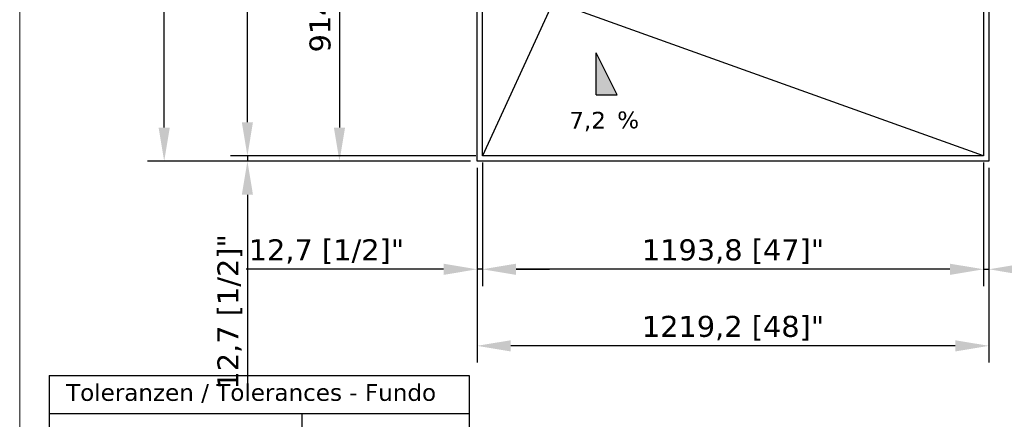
# Model space of a CAD drawing. Header units: millimetres. Extents: x -12192 to 12192, y -600 to 5895.
# Tile 50 of 122: x 400 to 2746, y 2238 to 3190. Entities that reach past the tile are written whole.
import ezdxf

# ---------------------------------------------------------------- set-up
doc = ezdxf.new("R2010")
doc.units = ezdxf.units.MM
doc.header["$LTSCALE"] = 20
for name, color, linetype, lineweight in [('_Sichtbarkanten', 7, 'Continuous', 25), ('Bemaßung (ISO)', 7, 'Continuous', 25), ('Rahmen (ISO)', 7, 'Continuous', 70), ('Schraffur (ISO)', 7, 'Continuous', 18), ('Skizziergeometrie (ISO)', 7, 'Continuous', 25), ('Symbol (ISO)', 7, 'Continuous', 25)]:
    doc.layers.add(name, color=color, linetype=linetype, lineweight=lineweight)
doc.styles.add('Notiztext (ISO)', font='verdana.ttf')
doc.styles.add('Pfeiltext', font='verdana.ttf')
doc.dimstyles.new('wedi USA', dxfattribs={"dimscale": 20, "dimtxt": 2.5, "dimasz": 4, "dimexe": 2, "dimexo": 0.8, "dimgap": 0.3, "dimtad": 1, "dimdec": 1, "dimrnd": 1e-08, "dimtxsty": 'Notiztext (ISO)', "dimcen": 0.09, "dimclrd": 7, "dimclre": 7, "dimclrt": 256, "dimadec": 0, "dimazin": 2, "dimtfac": 0.6, "dimtmove": 0, "dimatfit": 3, "dimfxl": 1, "dimtolj": 1, "dimlwd": -1, "dimlwe": -1, "dimarcsym": 0})

# ---------------------------------------------------------------- blocks, each defined once
blk = doc.blocks.new('*D74')
at = {"layer": 'Bemaßung (ISO)', "color": 7, "transparency": 16777216}
for p, q in [((1502.5, 2849.6), (1502.5, 2555.3)), ((2696.3, 2849.6), (2696.3, 2555.3)), ((2616.3, 2595.3), (1582.5, 2595.3))]:
    blk.add_line(p, q, dxfattribs=at)
for points in [[(1582.5, 2608.6), (1582.5, 2581.9), (1502.5, 2595.3)], [(2616.3, 2608.6), (2616.3, 2581.9), (2696.3, 2595.3)]]:
    blk.add_solid(points, dxfattribs=at)
at = {"layer": 'Defpoints', "color": 0, "transparency": 16777216}
for p in [(1502.5, 2865.6), (2696.3, 2865.6), (1502.5, 2595.3)]:
    blk.add_point(p, dxfattribs=at)
at = {"layer": 'Bemaßung (ISO)', "transparency": 16777216, "insert": (1882.3, 2666.7), "char_height": 50, "attachment_point": 1, "style": 'Notiztext (ISO)'}
blk.add_mtext('\\A1;1193,8 [47]"', dxfattribs=at)
blk = doc.blocks.new('*D75')
at = {"layer": 'Bemaßung (ISO)', "color": 7, "transparency": 16777216}
for p, q in [((1502.5, 2849.6), (1502.5, 2555.3)), ((1489.8, 2836.9), (1489.8, 2555.3)), ((1409.8, 2595.3), (939.7, 2595.3)), ((1502.5, 2595.3), (1489.8, 2595.3)), ((1582.5, 2595.3), (1662.5, 2595.3))]:
    blk.add_line(p, q, dxfattribs=at)
for points in [[(1409.8, 2608.6), (1409.8, 2581.9), (1489.8, 2595.3)], [(1582.5, 2608.6), (1582.5, 2581.9), (1502.5, 2595.3)]]:
    blk.add_solid(points, dxfattribs=at)
at = {"layer": 'Defpoints', "color": 0, "transparency": 16777216}
for p in [(1502.5, 2865.6), (1489.8, 2852.9), (1489.8, 2595.3)]:
    blk.add_point(p, dxfattribs=at)
at = {"layer": 'Bemaßung (ISO)', "transparency": 16777216, "insert": (945.7, 2666.7), "char_height": 50, "attachment_point": 1, "style": 'Notiztext (ISO)'}
blk.add_mtext('\\A1;12,7 [1/2]"', dxfattribs=at)
blk = doc.blocks.new('*D76')
at = {"layer": 'Bemaßung (ISO)', "color": 7, "transparency": 16777216}
for p, q in [((1489.8, 2836.9), (1489.8, 2372.9)), ((2709, 2836.9), (2709, 2372.9)), ((2629, 2412.9), (1569.8, 2412.9))]:
    blk.add_line(p, q, dxfattribs=at)
for points in [[(1569.8, 2426.2), (1569.8, 2399.5), (1489.8, 2412.9)], [(2629, 2426.2), (2629, 2399.5), (2709, 2412.9)]]:
    blk.add_solid(points, dxfattribs=at)
at = {"layer": 'Defpoints', "color": 0, "transparency": 16777216}
for p in [(1489.8, 2852.9), (2709, 2852.9), (1489.8, 2412.9)]:
    blk.add_point(p, dxfattribs=at)
at = {"layer": 'Bemaßung (ISO)', "transparency": 16777216, "insert": (1882.3, 2484.3), "char_height": 50, "attachment_point": 1, "style": 'Notiztext (ISO)'}
blk.add_mtext('\\A1;1219,2 [48]"', dxfattribs=at)
blk = doc.blocks.new('*D77')
at = {"layer": 'Bemaßung (ISO)', "color": 7, "transparency": 16777216}
for p, q in [((1486.5, 4669), (902.5, 4669)), ((942.5, 2945.6), (942.5, 4589)), ((1486.5, 2865.6), (902.5, 2865.6))]:
    blk.add_line(p, q, dxfattribs=at)
for points in [[(929.2, 4589), (955.8, 4589), (942.5, 4669)], [(929.2, 2945.6), (955.8, 2945.6), (942.5, 2865.6)]]:
    blk.add_solid(points, dxfattribs=at)
at = {"layer": 'Defpoints', "color": 0, "transparency": 16777216}
for p in [(942.5, 4669), (1502.5, 4669), (1502.5, 2865.6)]:
    blk.add_point(p, dxfattribs=at)
at = {"layer": 'Bemaßung (ISO)', "transparency": 16777216, "insert": (871.1, 3550.1), "char_height": 50, "attachment_point": 1, "rotation": 90, "style": 'Notiztext (ISO)'}
blk.add_mtext('\\A1;1803,4 [71]"', dxfattribs=at)
blk = doc.blocks.new('*D78')
at = {"layer": 'Bemaßung (ISO)', "color": 7, "transparency": 16777216}
for p, q in [((942.5, 2945.6), (942.5, 3025.6)), ((1486.5, 2865.6), (902.5, 2865.6)), ((942.5, 2865.6), (942.5, 2852.9)), ((1473.8, 2852.9), (902.5, 2852.9)), ((942.5, 2772.9), (942.5, 2302.8))]:
    blk.add_line(p, q, dxfattribs=at)
for points in [[(929.2, 2945.6), (955.8, 2945.6), (942.5, 2865.6)], [(929.2, 2772.9), (955.8, 2772.9), (942.5, 2852.9)]]:
    blk.add_solid(points, dxfattribs=at)
at = {"layer": 'Defpoints', "color": 0, "transparency": 16777216}
for p in [(1502.5, 2865.6), (942.5, 2852.9), (1489.8, 2852.9)]:
    blk.add_point(p, dxfattribs=at)
at = {"layer": 'Bemaßung (ISO)', "transparency": 16777216, "insert": (871.1, 2308.8), "char_height": 50, "attachment_point": 1, "rotation": 90, "style": 'Notiztext (ISO)'}
blk.add_mtext('\\A1;12,7 [1/2]"', dxfattribs=at)
blk = doc.blocks.new('*D79')
at = {"layer": 'Bemaßung (ISO)', "color": 7, "transparency": 16777216}
for p, q in [((1473.8, 4681.7), (704.3, 4681.7)), ((744.3, 2932.9), (744.3, 4601.7)), ((1473.8, 2852.9), (704.3, 2852.9))]:
    blk.add_line(p, q, dxfattribs=at)
for points in [[(730.9, 4601.7), (757.6, 4601.7), (744.3, 4681.7)], [(730.9, 2932.9), (757.6, 2932.9), (744.3, 2852.9)]]:
    blk.add_solid(points, dxfattribs=at)
at = {"layer": 'Defpoints', "color": 0, "transparency": 16777216}
for p in [(744.3, 4681.7), (1489.8, 4681.7), (1489.8, 2852.9)]:
    blk.add_point(p, dxfattribs=at)
at = {"layer": 'Bemaßung (ISO)', "transparency": 16777216, "insert": (672.9, 3550.1), "char_height": 50, "attachment_point": 1, "rotation": 90, "style": 'Notiztext (ISO)'}
blk.add_mtext('\\A1;1828,8 [72]"', dxfattribs=at)
blk = doc.blocks.new('GF-un')
at = {"layer": 'Schraffur (ISO)'}
blk.add_hatch(color=256, dxfattribs=at).paths.add_polyline_path([(-1.25, 2.5), (1.25, -2.5), (-1.25, -2.5)])
at = {"layer": 'Skizziergeometrie (ISO)'}
for p, q in [((-1.25, -2.5), (-1.25, 2.5)), ((1.25, -2.5), (-1.25, 2.5)), ((-1.25, -2.5), (1.25, -2.5))]:
    blk.add_line(p, q, dxfattribs=at)
at = {"layer": 'Symbol (ISO)', "color": 179, "true_color": 0x262659, "insert": (1.25, -4.5), "char_height": 2, "attachment_point": 1, "style": 'Pfeiltext'}
blk.add_mtext('%', dxfattribs=at)
at = {"layer": 'Symbol (ISO)', "color": 179, "true_color": 0x262659, "style": 'Pfeiltext'}
blk.add_attdef('<GF-r>_001', (-4.46, -6.54), '', height=2, dxfattribs=at)
blk = doc.blocks.new('*D84')
at = {"layer": 'Bemaßung (ISO)', "color": 7, "transparency": 16777216}
for p, q in [((2696.3, 2849.6), (2696.3, 2555.3)), ((2709, 2836.9), (2709, 2555.3)), ((2616.3, 2595.3), (2536.3, 2595.3)), ((2696.3, 2595.3), (2709, 2595.3)), ((2789, 2595.3), (3259.1, 2595.3))]:
    blk.add_line(p, q, dxfattribs=at)
for points in [[(2616.3, 2608.6), (2616.3, 2581.9), (2696.3, 2595.3)], [(2789, 2608.6), (2789, 2581.9), (2709, 2595.3)]]:
    blk.add_solid(points, dxfattribs=at)
at = {"layer": 'Defpoints', "color": 0, "transparency": 16777216}
for p in [(2696.3, 2865.6), (2709, 2852.9), (2709, 2595.3)]:
    blk.add_point(p, dxfattribs=at)
at = {"layer": 'Bemaßung (ISO)', "transparency": 16777216, "insert": (2875, 2666.7), "char_height": 50, "attachment_point": 1, "style": 'Notiztext (ISO)'}
blk.add_mtext('\\A1;12,7 [1/2]"', dxfattribs=at)
blk = doc.blocks.new('*D86')
at = {"layer": 'Bemaßung (ISO)', "color": 7, "transparency": 16777216}
for p, q in [((1650.7, 3767.3), (1121.9, 3767.3)), ((1161.9, 3687.3), (1161.9, 2932.9)), ((1473.8, 2852.9), (1121.9, 2852.9))]:
    blk.add_line(p, q, dxfattribs=at)
for points in [[(1148.5, 3687.3), (1175.2, 3687.3), (1161.9, 3767.3)], [(1148.5, 2932.9), (1175.2, 2932.9), (1161.9, 2852.9)]]:
    blk.add_solid(points, dxfattribs=at)
at = {"layer": 'Defpoints', "color": 0, "transparency": 16777216}
for p in [(1666.7, 3767.3), (1161.9, 2852.9), (1489.8, 2852.9)]:
    blk.add_point(p, dxfattribs=at)
at = {"layer": 'Bemaßung (ISO)', "transparency": 16777216, "insert": (1090.4, 3112), "char_height": 50, "attachment_point": 1, "rotation": 90, "style": 'Notiztext (ISO)'}
blk.add_mtext('\\A1;914,4 [36]"', dxfattribs=at)
blk = doc.blocks.new('Ränder wedi_Zeichnungsrahmen')
at = {"layer": 'Rahmen (ISO)', "color": 208, "lineweight": 18, "true_color": 0x400040}
blk.add_line((20, 291), (20, 6), dxfattribs=at)
blk = doc.blocks.new('Kundentoleranzen Fundo')
at = {"layer": 'Skizziergeometrie (ISO)'}
for p, q in [((-25, 16), (25, 16)), ((-25, 16), (-25, -16)), ((25, 16), (25, -16)), ((-25, 11.5), (25, 11.5)), ((5.1, 11.5), (5.1, -16)), ((-25, 5.3), (25, 5.3)), ((-25, -0.9), (25, -0.9)), ((-25, -7.1), (25, -7.1)), ((25, -16), (-25, -16))]:
    blk.add_line(p, q, dxfattribs=at)
at = {"layer": 'Symbol (ISO)', "color": 7, "char_height": 2, "attachment_point": 1, "style": 'Pfeiltext'}
for s, insert in [('\\fVerdana|b0|i0;Toleranzen / Tolerances - Fundo', (-23, 15)), ('\\fVerdana|b0|i0;Stärke / Thickness:', (-23, 9)), ('\\fAIGDT|b0|i0;\\H2.0000;`\\fVerdana|b0|i0;\\H2.0000;1mm', (7, 9)), ('\\fVerdana|b0|i0;Länge / Length:', (-23, 3)), ('\\fAIGDT|b0|i0;\\H2.0000;`\\fVerdana|b0|i0;\\H2.0000;1,5mm', (7, 3)), ('\\fVerdana|b0|i0;Breite / Width :', (-23, -3)), ('\\fAIGDT|b0|i0;\\H2.0000;`\\fVerdana|b0|i0;\\H2.0000;1,5mm', (7, -3)), ('\\fAIGDT|b0|i0;\\H2.0000;`\\fVerdana|b0|i0;\\H2.0000;1mm', (7, -11))]:
    blk.add_mtext(s, dxfattribs=dict(at, insert=insert))
at = {"layer": 'Symbol (ISO)', "color": 7, "insert": (-23, -9.1), "char_height": 2, "attachment_point": 1, "line_spacing_factor": 0.999579, "style": 'Pfeiltext'}
blk.add_mtext('\\fVerdana|b0|i0;Ablaufposition / \\P\\fVerdana|b0|i0;Drain Position :', dxfattribs=at)

msp = doc.modelspace()

# ---------------------------------------------------------------- linework, layer by layer
at = {"layer": '_Sichtbarkanten'}
for p, q in [((1489.8, 2852.87), (1489.8, 4681.67)), ((1502.5, 2865.57), (1502.5, 4668.97)), ((2696.3, 4668.97), (2696.3, 2865.57)), ((2709, 4681.67), (2709, 2852.87)), ((1663.81, 3216.54), (1502.5, 2865.57)), ((2696.3, 2865.57), (1723.71, 3214.27)), ((2696.3, 2865.57), (1502.5, 2865.57)), ((2709, 2852.87), (1489.8, 2852.87))]:
    msp.add_line(p, q, dxfattribs=at)

# ---------------------------------------------------------------- block references
at = {"xscale": 20, "yscale": 20, "zscale": 20}
for name, p in [('Ränder wedi_Zeichnungsrahmen', (0, 0)), ('Kundentoleranzen Fundo', (970.56, 2021.83))]:
    msp.add_blockref(name, p, dxfattribs=at)
msp.add_blockref('GF-un', (1798.58, 3061.17), dxfattribs=at).add_auto_attribs({'<GF-r>_001': '7,2'})

# ---------------------------------------------------------------- dimensions: what is measured, and where the dimension line sits
at = {"layer": 'Bemaßung (ISO)', "color": 7}
for base, p1, p2, angle, override, picture, middle in [((744.27, 4681.67), (1489.8, 2852.87), (1489.8, 4681.67), 90, {"dimgap": 0.3, "dimdec": 1, "dimtol": 0, "dimlim": 0, "dimtp": 0, "dimtm": 0, "dimtdec": 2, "dimtofl": 0, "dimatfit": 1}, '*D79', (744.27, 3767.27)), ((942.5, 4668.97), (1502.5, 2865.57), (1502.5, 4668.97), 90, {"dimgap": 0.3, "dimdec": 1, "dimtol": 0, "dimlim": 0, "dimtp": 0, "dimtm": 0, "dimtdec": 2, "dimtofl": 0, "dimatfit": 1}, '*D77', (942.5, 3767.27)), ((1161.86, 2852.87), (1666.71, 3767.27), (1489.8, 2852.87), 90, {"dimgap": 0.3, "dimdec": 1, "dimtol": 0, "dimlim": 0, "dimtp": 0, "dimtm": 0, "dimtdec": 2, "dimtofl": 0, "dimatfit": 1}, '*D86', (1161.86, 3310.07)), ((942.5, 2852.87), (1502.5, 2865.57), (1489.8, 2852.87), 90, {"dimgap": 0.3, "dimdec": 1, "dimtol": 0, "dimlim": 0, "dimtp": 0, "dimtm": 0, "dimtdec": 2, "dimtofl": 1, "dimatfit": 1}, '*D78', (942.5, 2497.84)), ((1502.5, 2595.26), (2696.3, 2865.57), (1502.5, 2865.57), 180, {"dimgap": 0.3, "dimdec": 1, "dimtol": 0, "dimlim": 0, "dimtp": 0, "dimtm": 0, "dimtdec": 2, "dimtofl": 0, "dimatfit": 1}, '*D74', (2099.4, 2595.26)), ((2709, 2595.26), (2696.3, 2865.57), (2709, 2852.87), 180, {"dimgap": 0.3, "dimdec": 1, "dimtol": 0, "dimlim": 0, "dimtp": 0, "dimtm": 0, "dimtdec": 2, "dimtofl": 1, "dimatfit": 1}, '*D84', (3064.04, 2595.26)), ((1489.8, 2412.87), (2709, 2852.87), (1489.8, 2852.87), 180, {"dimgap": 0.3, "dimdec": 1, "dimtol": 0, "dimlim": 0, "dimtp": 0, "dimtm": 0, "dimtdec": 2, "dimtofl": 0, "dimatfit": 1}, '*D76', (2099.4, 2412.87))]:
    dim = msp.add_linear_dim(base=base, p1=p1, p2=p2, angle=angle, text='<>"', dimstyle='wedi USA', override=override, dxfattribs=at)
    dim.commit()
    dim.dimension.update_dxf_attribs({"geometry": picture, "text_midpoint": middle, "dimtype": 160})
dim = msp.add_linear_dim(base=(1489.8, 2595.26), p1=(1502.5, 2865.57), p2=(1489.8, 2852.87), text='<>"', dimstyle='wedi USA', override={"dimgap": 0.3, "dimdec": 1, "dimtol": 0, "dimlim": 0, "dimtp": 0, "dimtm": 0, "dimtdec": 2, "dimtofl": 1, "dimatfit": 1}, dxfattribs=at)
dim.commit()
dim.dimension.update_dxf_attribs({"geometry": '*D75', "text_midpoint": (1134.77, 2595.26), "dimtype": 160})

doc.saveas('drawing.dxf')
